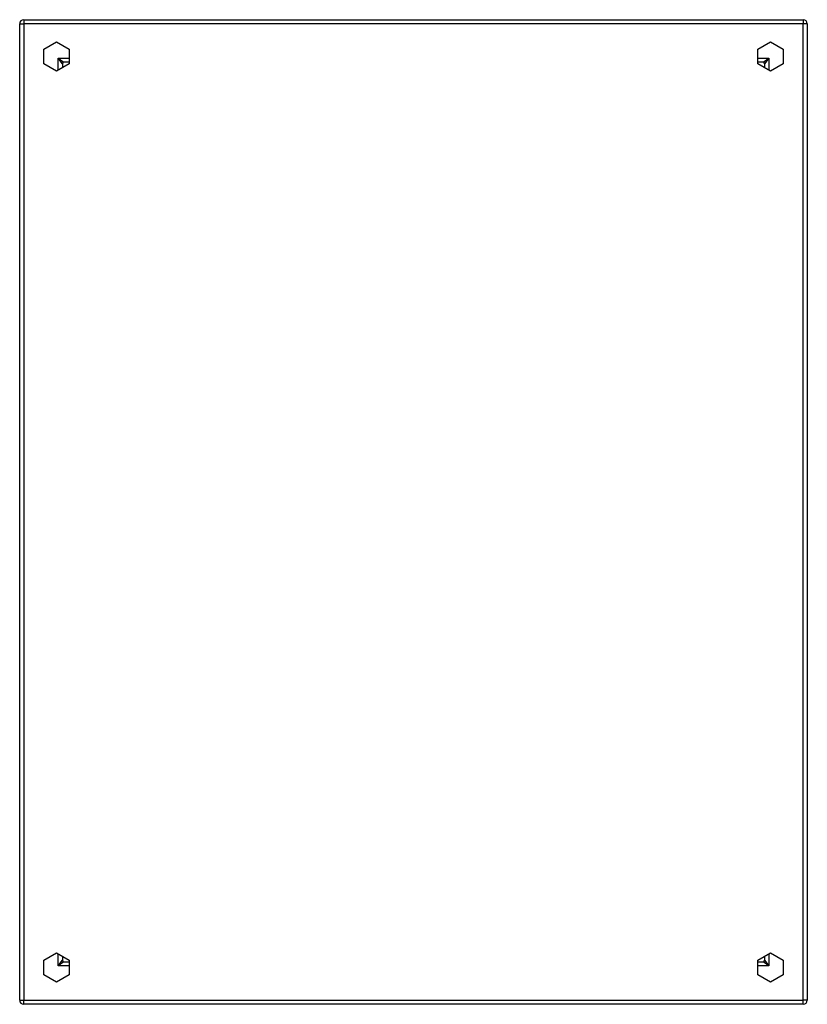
# Model space of a CAD drawing. Header units: inches. Extents: x 20.9 to 36.9, y 5.2 to 25.2.
import ezdxf

# ---------------------------------------------------------------- set-up
doc = ezdxf.new("R2010")
doc.units = ezdxf.units.IN
doc.header["$MEASUREMENT"] = 0
doc.layers.add('Visible Edges(ANSI)', color=7, linetype='Continuous', lineweight=25)
doc.layers.add('Visible Tangent Edges(ANSI)', color=7, linetype='Continuous', lineweight=25)

msp = doc.modelspace()

# ---------------------------------------------------------------- linework, layer by layer
at = {"layer": 'Visible Edges(ANSI)'}
for p, q in [((20.955, 25.223), (36.787, 25.223)), ((20.871, 5.307), (20.871, 25.139)), ((36.871, 25.139), (36.871, 5.307)), ((21.363, 24.622), (21.621, 24.771)), ((21.363, 24.324), (21.363, 24.622)), ((21.621, 24.771), (21.879, 24.622)), ((21.879, 24.622), (21.879, 24.324)), ((35.863, 24.622), (36.121, 24.771)), ((35.863, 24.324), (35.863, 24.622)), ((36.121, 24.771), (36.379, 24.622)), ((36.379, 24.622), (36.379, 24.324)), ((21.621, 24.175), (21.363, 24.324)), ((21.879, 24.324), (21.621, 24.175)), ((21.738, 24.326), (21.738, 24.242)), ((21.879, 24.357), (21.769, 24.357)), ((35.974, 24.357), (35.863, 24.357)), ((36.121, 24.175), (35.863, 24.324)), ((36.005, 24.326), (36.005, 24.242)), ((36.379, 24.324), (36.121, 24.175)), ((21.363, 6.122), (21.621, 6.271)), ((21.621, 6.271), (21.879, 6.122)), ((21.738, 6.204), (21.738, 6.12)), ((35.863, 6.122), (36.121, 6.271)), ((36.005, 6.204), (36.005, 6.12)), ((36.121, 6.271), (36.379, 6.122)), ((21.363, 5.824), (21.363, 6.122)), ((21.769, 6.089), (21.879, 6.089)), ((21.879, 6.122), (21.879, 5.824)), ((35.863, 5.824), (35.863, 6.122)), ((35.863, 6.089), (35.974, 6.089)), ((36.379, 6.122), (36.379, 5.824)), ((21.621, 5.675), (21.363, 5.824)), ((21.879, 5.824), (21.621, 5.675)), ((36.121, 5.675), (35.863, 5.824)), ((36.379, 5.824), (36.121, 5.675)), ((36.787, 5.223), (20.955, 5.223))]:
    msp.add_line(p, q, dxfattribs=at)
for centre, radius, start, end in [((20.955, 25.139), 0.084, 90, 180), ((36.787, 25.139), 0.084, 0, 90), ((21.769, 24.326), 0.031, 90, 180), ((35.974, 24.326), 0.031, 0, 90), ((21.769, 6.12), 0.031, 180, 270), ((35.974, 6.12), 0.031, 270, 0), ((20.955, 5.307), 0.084, 180, 270), ((36.787, 5.307), 0.084, 270, 0)]:
    msp.add_arc(centre, radius, start, end, dxfattribs=at)
at = {"layer": 'Visible Tangent Edges(ANSI)'}
for p, q in [((20.955, 25.223), (20.955, 25.139)), ((36.787, 25.223), (36.787, 25.139)), ((20.871, 25.139), (20.955, 25.139)), ((36.787, 25.139), (20.955, 25.139)), ((20.955, 25.139), (20.955, 5.307)), ((36.871, 25.139), (36.787, 25.139)), ((36.787, 5.307), (36.787, 25.139)), ((21.654, 24.441), (21.769, 24.357)), ((21.738, 24.326), (21.654, 24.441)), ((21.654, 24.441), (21.879, 24.441)), ((21.654, 24.194), (21.654, 24.441)), ((35.863, 24.441), (36.089, 24.441)), ((35.974, 24.357), (36.089, 24.441)), ((36.089, 24.441), (36.005, 24.326)), ((36.089, 24.441), (36.089, 24.194)), ((21.654, 6.005), (21.654, 6.252)), ((36.089, 6.252), (36.089, 6.005)), ((21.654, 6.005), (21.738, 6.12)), ((21.769, 6.089), (21.654, 6.005)), ((21.879, 6.005), (21.654, 6.005)), ((36.089, 6.005), (35.863, 6.005)), ((36.089, 6.005), (35.974, 6.089)), ((36.005, 6.12), (36.089, 6.005)), ((20.871, 5.307), (20.955, 5.307)), ((20.955, 5.223), (20.955, 5.307)), ((20.955, 5.307), (36.787, 5.307)), ((36.871, 5.307), (36.787, 5.307)), ((36.787, 5.223), (36.787, 5.307))]:
    msp.add_line(p, q, dxfattribs=at)

doc.saveas('drawing.dxf')
